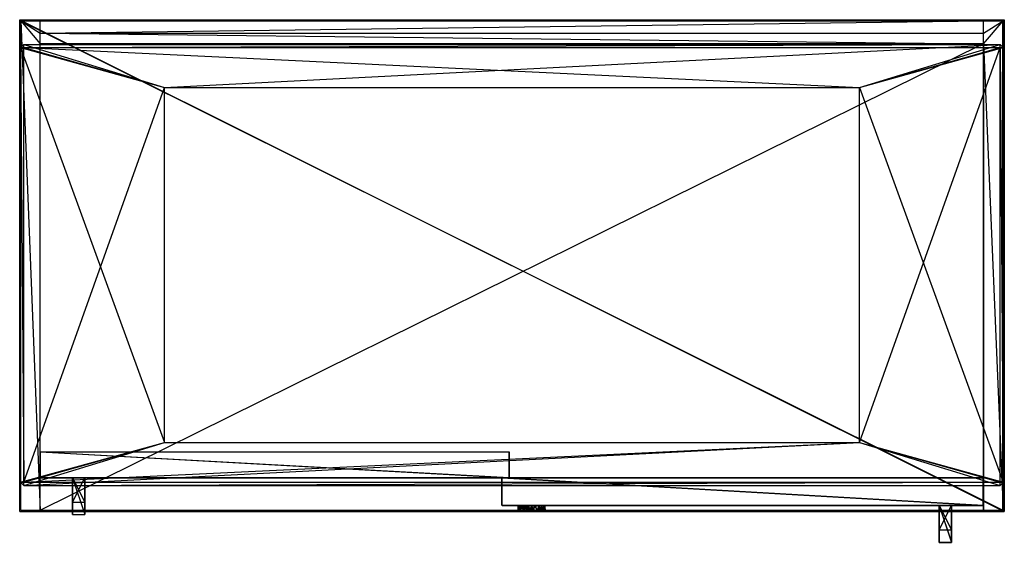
# Model space of a CAD drawing. Header units: inches. Extents: x -15.7 to 15.7, y -8.4 to 8.4.
import ezdxf

# ---------------------------------------------------------------- set-up
doc = ezdxf.new("R2010")
doc.units = ezdxf.units.IN
doc.layers.get('0').update_dxf_attribs({"true_color": 0xc2ced6})

msp = doc.modelspace()

# ---------------------------------------------------------------- linework, layer by layer
at = {"color": 254, "true_color": 0xede8cb}
for p, q in [((-15.747, -7.383), (-15.747, 8.365)), ((-15.747, -7.383), (-15.747, 8.365)), ((-15.747, 8.365), (-15.747, 8.365)), ((-15.747, 8.365), (15.749, -7.383)), ((-15.747, 8.365), (15.749, 8.365)), ((-15.747, 8.365), (15.749, 8.365)), ((-15.747, -7.383), (-15.747, 8.365)), ((-15.747, 8.365), (15.749, -7.383)), ((-15.747, 8.365), (15.749, 8.365)), ((-15.712, -7.339), (-15.712, 8.331)), ((-15.712, 8.331), (-15.707, 8.326)), ((-15.712, 8.331), (-15.093, 8.33)), ((-15.712, 8.331), (-15.088, 8.326)), ((-15.712, 8.331), (15.705, -7.339)), ((-15.712, 8.331), (15.705, 8.331)), ((-15.712, -7.339), (-15.707, 8.326)), ((-15.707, -7.344), (-15.707, 8.326)), ((-15.707, 8.326), (-15.088, -7.344)), ((-15.707, 8.326), (-15.088, 7.593)), ((-15.707, 8.326), (-15.088, 7.929)), ((-15.707, 8.326), (-15.088, 8.326)), ((-15.093, 8.33), (15.705, 8.331)), ((-15.093, 7.934), (-15.093, 8.33)), ((-15.093, 7.934), (15.081, 8.33)), ((-15.093, 8.33), (-15.088, 8.326)), ((-15.093, 8.33), (15.081, 8.33)), ((-15.093, 7.934), (-15.088, 8.326)), ((-15.088, 7.929), (-15.088, 8.326)), ((15.081, 8.33), (15.705, 8.331)), ((15.081, 7.934), (15.081, 8.33)), ((15.081, 8.33), (15.085, 8.326)), ((15.081, 8.33), (15.71, 8.326)), ((15.081, 7.934), (15.085, 8.326)), ((15.085, 7.593), (15.71, 8.326)), ((15.085, 7.929), (15.085, 8.326)), ((15.085, 7.929), (15.71, 8.326)), ((15.085, 8.326), (15.71, 8.326)), ((15.705, -7.339), (15.705, 8.331)), ((15.705, 8.331), (15.71, -7.344)), ((15.705, 8.331), (15.71, 8.326)), ((15.71, -7.344), (15.71, 8.326)), ((15.749, -7.383), (15.749, 8.365)), ((15.749, 8.365), (15.749, -7.383)), ((15.749, 8.365), (15.749, 8.365)), ((15.749, -7.383), (15.749, 8.365)), ((-15.093, 7.934), (-15.088, 7.929)), ((-15.093, 7.934), (15.081, 7.934)), ((-15.088, 7.593), (-15.088, 7.929)), ((-15.088, 7.929), (15.085, 7.593)), ((-15.088, 7.929), (15.085, 7.929)), ((15.081, 7.934), (15.085, 7.929)), ((15.085, 7.593), (15.085, 7.929)), ((-15.093, -7.339), (-15.093, 7.598)), ((-15.093, -7.339), (15.081, 7.598)), ((-15.093, 7.598), (-15.088, 7.593)), ((-15.093, 7.598), (15.081, 7.598)), ((-15.093, 7.598), (15.085, 7.593)), ((-15.093, -7.339), (-15.088, 7.593)), ((-15.088, -7.344), (-15.088, 7.593)), ((-15.088, 7.593), (15.085, 7.593)), ((15.081, -7.339), (15.081, 7.598)), ((15.081, 7.598), (15.085, -7.344)), ((15.081, 7.598), (15.085, 7.593)), ((15.085, -7.344), (15.085, 7.593)), ((15.085, 7.593), (15.71, -7.344)), ((-15.087, -6.296), (-15.087, -5.465)), ((-15.087, -5.465), (-15.082, -5.47)), ((-15.087, -5.465), (-0.092, -6.296)), ((-15.087, -5.465), (-0.092, -5.465)), ((-15.087, -5.465), (-0.088, -5.47)), ((-15.087, -6.296), (-15.082, -5.47)), ((-15.082, -6.301), (-15.082, -5.47)), ((-15.082, -5.47), (-0.088, -6.301)), ((-15.082, -5.47), (-0.088, -5.47)), ((-0.092, -6.296), (-0.092, -5.465)), ((-0.092, -5.465), (-0.088, -6.301)), ((-0.092, -5.465), (-0.088, -5.47)), ((-0.088, -6.301), (-0.088, -5.47)), ((-15.087, -6.296), (-15.082, -6.301)), ((-15.087, -6.296), (-0.092, -6.296)), ((-15.082, -6.301), (-0.092, -6.296)), ((-0.319, -7.181), (-0.319, -6.296)), ((-0.319, -6.296), (-0.314, -6.3)), ((-0.319, -6.296), (15.075, -7.181)), ((-0.319, -6.296), (15.075, -6.296)), ((-0.319, -6.296), (15.08, -6.3)), ((-0.092, -6.296), (-0.088, -6.301)), ((15.075, -7.181), (15.075, -6.296)), ((15.075, -6.296), (15.08, -7.186)), ((15.075, -6.296), (15.08, -6.3)), ((-15.082, -6.301), (-0.088, -6.301)), ((-0.319, -7.181), (-0.314, -6.3)), ((-0.314, -7.186), (-0.314, -6.3)), ((-0.314, -6.3), (15.08, -7.186)), ((-0.314, -6.3), (15.08, -6.3)), ((15.08, -7.186), (15.08, -6.3)), ((-0.319, -7.181), (-0.314, -7.186)), ((-0.319, -7.181), (15.075, -7.181)), ((-0.314, -7.186), (15.075, -7.181)), ((-0.314, -7.186), (15.08, -7.186)), ((15.075, -7.181), (15.08, -7.186)), ((-15.747, -7.383), (-15.747, -7.383)), ((-15.747, -7.383), (15.749, -7.383)), ((-15.747, -7.383), (15.749, -7.383)), ((-15.747, -7.383), (15.749, -7.383)), ((-15.712, -7.339), (-15.707, -7.344)), ((-15.712, -7.339), (-15.093, -7.339)), ((-15.712, -7.339), (15.081, -7.339)), ((-15.712, -7.339), (15.705, -7.339)), ((-15.707, -7.344), (-15.093, -7.339)), ((-15.707, -7.344), (-15.088, -7.344)), ((-15.093, -7.339), (-15.088, -7.344)), ((-15.093, -7.339), (15.081, -7.339)), ((15.081, -7.339), (15.085, -7.344)), ((15.081, -7.339), (15.705, -7.339)), ((15.085, -7.344), (15.705, -7.339)), ((15.085, -7.344), (15.71, -7.344)), ((15.705, -7.339), (15.71, -7.344)), ((15.749, -7.383), (15.749, -7.383))]:
    msp.add_line(p, q, dxfattribs=at)
at = {"color": 7, "true_color": 0xffffff}
for p, q in [((-15.093, 7.934), (-15.088, 7.929)), ((-15.093, 7.934), (15.081, 7.934)), ((-15.093, 7.934), (15.085, 7.929)), ((-15.088, 7.929), (15.085, 7.929)), ((15.081, 7.934), (15.085, 7.929))]:
    msp.add_line(p, q, dxfattribs=at)
at = {"color": 250, "true_color": 0x1e1e1e}
for p, q in [((-15.717, 7.47), (-15.619, 7.569)), ((-15.619, 7.47), (-15.619, 7.569)), ((-15.619, 7.47), (15.619, 7.569)), ((-15.619, 7.569), (-15.619, 7.569)), ((-15.619, 7.569), (-11.114, 6.194)), ((-15.619, 7.569), (15.619, 7.569)), ((-11.114, 6.194), (15.619, 7.569)), ((11.114, 6.194), (15.619, 7.569)), ((15.619, 7.47), (15.619, 7.569)), ((15.619, 7.569), (15.619, 7.569)), ((15.619, 7.569), (15.717, 7.47)), ((-15.717, -6.444), (-15.717, 7.47)), ((-15.717, 7.47), (-15.717, 7.47)), ((-15.717, 7.47), (-15.619, -6.444)), ((-15.717, 7.47), (-15.619, 7.47)), ((-15.717, 7.47), (-11.114, -5.168)), ((-15.717, 7.47), (-11.114, 6.194)), ((-15.619, -6.444), (-15.619, 7.47)), ((-15.619, 7.47), (-11.114, 6.194)), ((-15.619, 7.47), (11.114, 6.194)), ((-15.619, 7.47), (15.619, 7.47)), ((11.114, -5.168), (15.619, 7.47)), ((11.114, 6.194), (15.619, 7.47)), ((11.114, 6.194), (15.717, 7.47)), ((15.619, -6.444), (15.619, 7.47)), ((15.619, 7.47), (15.717, -6.444)), ((15.619, 7.47), (15.717, 7.47)), ((15.717, -6.444), (15.717, 7.47)), ((15.717, 7.47), (15.717, 7.47)), ((-15.619, -6.444), (-11.114, 6.194)), ((-11.114, -5.168), (-11.114, 6.194)), ((-11.114, 6.194), (-11.114, 6.194)), ((-11.114, 6.194), (11.114, 6.194)), ((11.114, -5.168), (11.114, 6.194)), ((11.114, 6.194), (11.114, 6.194)), ((11.114, 6.194), (15.717, -6.444)), ((-15.717, -6.444), (-11.114, -5.168)), ((-15.619, -6.543), (-11.114, -5.168)), ((-15.619, -6.543), (11.114, -5.168)), ((-15.619, -6.444), (-11.114, -5.168)), ((-15.619, -6.444), (11.114, -5.168)), ((-11.114, -5.168), (-11.114, -5.168)), ((-11.114, -5.168), (11.114, -5.168)), ((11.114, -5.168), (11.114, -5.168)), ((11.114, -5.168), (15.619, -6.543)), ((11.114, -5.168), (15.619, -6.444)), ((11.114, -5.168), (15.717, -6.444)), ((-15.717, -6.444), (-15.717, -6.444)), ((-15.717, -6.444), (-15.619, -6.543)), ((-15.717, -6.444), (-15.619, -6.444)), ((-15.619, -6.543), (-15.619, -6.444)), ((-15.619, -6.543), (15.619, -6.444)), ((-15.619, -6.444), (15.619, -6.444)), ((-15.619, -6.543), (-15.619, -6.543)), ((-15.619, -6.543), (15.619, -6.543)), ((15.619, -6.543), (15.619, -6.444)), ((15.619, -6.543), (15.717, -6.444)), ((15.619, -6.444), (15.717, -6.444)), ((15.619, -6.543), (15.619, -6.543)), ((15.717, -6.444), (15.717, -6.444))]:
    msp.add_line(p, q, dxfattribs=at)
at = {"color": 9, "true_color": 0xc2c0c0}
for p, q in [((-14.056, -7.48), (-14.056, -6.299)), ((-14.056, -6.299), (-14.056, -7.084)), ((-14.056, -6.299), (-14.056, -6.299)), ((-14.056, -6.299), (-13.662, -7.48)), ((-14.056, -6.299), (-13.662, -6.299)), ((-14.056, -6.299), (-13.662, -6.299)), ((-14.056, -7.084), (-14.056, -6.299)), ((-14.056, -6.299), (-13.662, -7.084)), ((-14.056, -6.299), (-13.662, -6.299)), ((-13.662, -7.48), (-13.662, -6.299)), ((-13.662, -6.299), (-13.662, -7.084)), ((-13.662, -6.299), (-13.662, -6.299)), ((-13.662, -7.084), (-13.662, -6.299)), ((-14.055, -7.085), (-14.055, -6.3)), ((-14.055, -7.085), (-13.661, -6.3)), ((-14.055, -6.3), (-14.055, -7.481)), ((-14.055, -6.3), (-14.055, -6.3)), ((-14.055, -6.3), (-13.661, -6.3)), ((-14.055, -6.3), (-13.661, -6.3)), ((-14.055, -7.481), (-14.055, -6.3)), ((-14.055, -6.3), (-13.661, -7.481)), ((-14.055, -6.3), (-13.661, -6.3)), ((-13.661, -7.085), (-13.661, -6.3)), ((-13.661, -7.085), (-13.661, -6.3)), ((-13.661, -6.3), (-13.661, -6.3)), ((-13.661, -7.481), (-13.661, -6.3)), ((-14.056, -7.48), (-14.056, -7.084)), ((-14.056, -7.084), (-14.055, -7.085)), ((-14.056, -7.084), (-13.662, -7.084)), ((-14.056, -7.084), (-13.661, -7.085)), ((-14.056, -7.48), (-14.055, -7.085)), ((-14.055, -7.085), (-14.055, -7.481)), ((-14.055, -7.085), (-13.661, -7.085)), ((-13.662, -7.48), (-13.662, -7.084)), ((-13.662, -7.084), (-13.661, -7.085)), ((-13.662, -7.084), (-13.661, -7.481)), ((-13.661, -7.085), (-13.661, -7.481)), ((0.196, -7.382), (0.207, -7.185)), ((0.196, -7.187), (0.207, -7.185)), ((0.196, -7.187), (0.228, -7.185)), ((0.196, -7.382), (0.196, -7.187)), ((0.196, -7.187), (0.228, -7.382)), ((0.207, -7.382), (0.207, -7.185)), ((0.207, -7.382), (0.233, -7.185)), ((0.207, -7.185), (0.228, -7.185)), ((0.207, -7.185), (0.233, -7.185)), ((0.207, -7.185), (0.471, -7.185)), ((0.207, -7.185), (0.5, -7.185)), ((0.207, -7.185), (0.877, -7.185)), ((0.207, -7.185), (0.941, -7.185)), ((0.207, -7.185), (1.014, -7.185)), ((0.228, -7.382), (0.228, -7.185)), ((0.228, -7.185), (0.285, -7.382)), ((0.228, -7.185), (0.291, -7.186)), ((0.228, -7.185), (0.384, -7.185)), ((0.228, -7.185), (0.5, -7.185)), ((0.233, -7.185), (0.257, -7.382)), ((0.233, -7.185), (0.274, -7.185)), ((0.233, -7.185), (0.471, -7.185)), ((0.257, -7.382), (0.274, -7.185)), ((0.257, -7.382), (0.354, -7.185)), ((0.274, -7.185), (0.354, -7.185)), ((0.274, -7.185), (0.471, -7.185)), ((0.285, -7.382), (0.291, -7.186)), ((0.291, -7.186), (0.384, -7.185)), ((0.291, -7.186), (0.384, -7.382)), ((0.354, -7.185), (0.362, -7.381)), ((0.354, -7.185), (0.471, -7.185)), ((0.362, -7.381), (0.471, -7.185)), ((0.384, -7.382), (0.384, -7.185)), ((0.384, -7.185), (0.49, -7.382)), ((0.384, -7.185), (0.5, -7.185)), ((0.471, -7.382), (0.471, -7.185)), ((0.471, -7.382), (0.553, -7.185)), ((0.471, -7.185), (0.553, -7.185)), ((0.471, -7.185), (0.637, -7.185)), ((0.471, -7.185), (0.877, -7.185)), ((0.49, -7.382), (0.5, -7.185)), ((0.5, -7.185), (0.623, -7.382)), ((0.5, -7.185), (0.623, -7.185)), ((0.5, -7.185), (0.708, -7.185)), ((0.5, -7.185), (0.844, -7.185)), ((0.5, -7.185), (0.932, -7.185)), ((0.5, -7.185), (1.014, -7.185)), ((0.553, -7.382), (0.553, -7.185)), ((0.553, -7.382), (0.637, -7.185)), ((0.553, -7.185), (0.637, -7.185)), ((0.623, -7.382), (0.623, -7.185)), ((0.623, -7.185), (0.708, -7.382)), ((0.623, -7.185), (0.708, -7.185)), ((0.637, -7.382), (0.637, -7.185)), ((0.637, -7.185), (0.76, -7.187)), ((0.637, -7.185), (0.877, -7.185)), ((0.637, -7.382), (0.76, -7.187)), ((0.708, -7.382), (0.708, -7.185)), ((0.708, -7.185), (0.833, -7.382)), ((0.708, -7.185), (0.844, -7.185)), ((0.76, -7.187), (0.877, -7.185)), ((0.76, -7.187), (0.77, -7.382)), ((0.77, -7.382), (0.877, -7.185)), ((0.833, -7.382), (0.844, -7.185)), ((0.844, -7.185), (0.932, -7.382)), ((0.844, -7.185), (0.932, -7.185)), ((0.877, -7.382), (0.877, -7.185)), ((0.877, -7.382), (0.941, -7.185)), ((0.877, -7.185), (0.941, -7.185)), ((0.932, -7.382), (0.932, -7.185)), ((0.932, -7.185), (1.009, -7.382)), ((0.932, -7.185), (1.014, -7.185)), ((0.941, -7.382), (0.941, -7.185)), ((0.941, -7.185), (1.014, -7.185)), ((0.941, -7.185), (1.016, -7.186)), ((0.941, -7.185), (1.063, -7.185)), ((0.941, -7.382), (1.016, -7.186)), ((1.009, -7.382), (1.014, -7.185)), ((1.014, -7.185), (1.054, -7.382)), ((1.014, -7.185), (1.054, -7.185)), ((1.014, -7.185), (1.063, -7.185)), ((1.016, -7.186), (1.056, -7.185)), ((1.016, -7.186), (1.063, -7.185)), ((1.016, -7.186), (1.02, -7.382)), ((1.02, -7.382), (1.056, -7.185)), ((1.054, -7.382), (1.054, -7.185)), ((1.054, -7.185), (1.063, -7.382)), ((1.054, -7.185), (1.063, -7.185)), ((1.056, -7.382), (1.056, -7.185)), ((1.056, -7.382), (1.063, -7.185)), ((1.056, -7.185), (1.063, -7.185)), ((1.063, -7.382), (1.063, -7.185)), ((13.661, -8.366), (13.661, -7.184)), ((13.661, -7.184), (13.661, -7.966)), ((13.661, -7.184), (13.661, -7.185)), ((13.661, -7.184), (14.055, -8.366)), ((13.661, -7.184), (14.055, -7.184)), ((13.661, -7.184), (14.055, -7.185)), ((13.661, -7.966), (13.661, -7.185)), ((13.661, -7.185), (14.055, -7.966)), ((13.661, -7.185), (14.055, -7.185)), ((13.662, -7.967), (13.662, -7.185)), ((13.662, -7.967), (13.662, -7.185)), ((13.662, -7.967), (14.055, -7.185)), ((13.662, -7.185), (13.662, -7.185)), ((13.662, -7.185), (14.055, -7.185)), ((13.662, -7.185), (14.055, -7.185)), ((13.662, -8.367), (13.662, -7.185)), ((13.662, -7.185), (14.055, -8.367)), ((13.662, -7.185), (14.055, -7.185)), ((14.055, -8.366), (14.055, -7.184)), ((14.055, -7.184), (14.055, -7.966)), ((14.055, -7.184), (14.055, -7.185)), ((14.055, -7.966), (14.055, -7.185)), ((14.055, -7.967), (14.055, -7.185)), ((14.055, -7.967), (14.055, -7.185)), ((14.055, -7.185), (14.055, -7.185)), ((14.055, -8.367), (14.055, -7.185)), ((-14.056, -7.48), (-14.055, -7.481)), ((-14.056, -7.48), (-13.662, -7.48)), ((-14.055, -7.481), (-13.662, -7.48)), ((-14.055, -7.481), (-13.661, -7.481)), ((-13.662, -7.48), (-13.661, -7.481)), ((0.196, -7.382), (0.207, -7.382)), ((0.196, -7.382), (0.228, -7.382)), ((0.207, -7.382), (0.228, -7.382)), ((0.207, -7.382), (0.257, -7.382)), ((0.207, -7.382), (0.471, -7.382)), ((0.207, -7.382), (0.49, -7.382)), ((0.207, -7.382), (0.877, -7.382)), ((0.207, -7.382), (0.941, -7.382)), ((0.207, -7.382), (1.009, -7.382)), ((0.228, -7.382), (0.285, -7.382)), ((0.228, -7.382), (0.384, -7.382)), ((0.228, -7.382), (0.49, -7.382)), ((0.257, -7.382), (0.362, -7.381)), ((0.257, -7.382), (0.471, -7.382)), ((0.285, -7.382), (0.384, -7.382)), ((0.362, -7.381), (0.471, -7.382)), ((0.384, -7.382), (0.49, -7.382)), ((0.471, -7.382), (0.553, -7.382)), ((0.471, -7.382), (0.637, -7.382)), ((0.471, -7.382), (0.877, -7.382)), ((0.49, -7.382), (0.623, -7.382)), ((0.49, -7.382), (0.708, -7.382)), ((0.49, -7.382), (0.833, -7.382)), ((0.49, -7.382), (0.932, -7.382)), ((0.49, -7.382), (1.009, -7.382)), ((0.553, -7.382), (0.637, -7.382)), ((0.623, -7.382), (0.708, -7.382)), ((0.637, -7.382), (0.77, -7.382)), ((0.637, -7.382), (0.877, -7.382)), ((0.708, -7.382), (0.833, -7.382)), ((0.77, -7.382), (0.877, -7.382)), ((0.833, -7.382), (0.932, -7.382)), ((0.877, -7.382), (0.941, -7.382)), ((0.932, -7.382), (1.009, -7.382)), ((0.941, -7.382), (1.009, -7.382)), ((0.941, -7.382), (1.02, -7.382)), ((0.941, -7.382), (1.063, -7.382)), ((1.009, -7.382), (1.054, -7.382)), ((1.009, -7.382), (1.063, -7.382)), ((1.02, -7.382), (1.056, -7.382)), ((1.02, -7.382), (1.063, -7.382)), ((1.054, -7.382), (1.063, -7.382)), ((1.056, -7.382), (1.063, -7.382)), ((13.661, -8.366), (13.661, -7.966)), ((13.661, -7.966), (13.662, -7.967)), ((13.661, -7.966), (14.055, -7.966)), ((13.661, -7.966), (14.055, -7.967)), ((13.661, -8.366), (13.662, -7.967)), ((13.662, -7.967), (13.662, -8.367)), ((13.662, -7.967), (14.055, -7.967)), ((14.055, -8.366), (14.055, -7.966)), ((14.055, -7.966), (14.055, -7.967)), ((14.055, -7.966), (14.055, -8.367)), ((14.055, -7.967), (14.055, -8.367)), ((13.661, -8.366), (13.662, -8.367)), ((13.661, -8.366), (14.055, -8.366)), ((13.662, -8.367), (14.055, -8.366)), ((13.662, -8.367), (14.055, -8.367)), ((14.055, -8.366), (14.055, -8.367))]:
    msp.add_line(p, q, dxfattribs=at)

doc.saveas('drawing.dxf')
